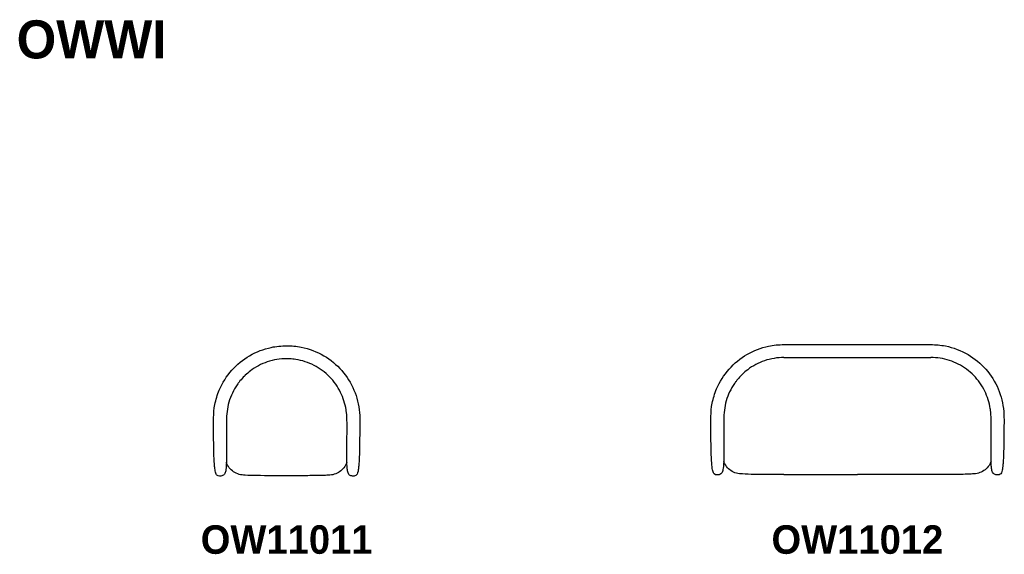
# Model space of a CAD drawing. Header units: metres. Extents: x 1.48 to 6.66, y -2.69 to 0.12.
import ezdxf

# ---------------------------------------------------------------- set-up
doc = ezdxf.new("R2010")
doc.units = ezdxf.units.M
doc.header["$MEASUREMENT"] = 0
doc.layers.add('72_EGR_BASE_TEXT', color=7, linetype='Continuous')
doc.styles.add('X3G_ENTITY_136B', font='Montserrat-Bold.ttf', dxfattribs={"height": 0.15})
doc.styles.add('X3G_ENTITY_161', font='Montserrat-Bold.ttf', dxfattribs={"height": 0.2})
doc.styles.add('X3G_ENTITY_162', font='Montserrat-Bold.ttf', dxfattribs={"height": 0.15})

# ---------------------------------------------------------------- blocks, each defined once
blk = doc.blocks.new('72_AIX_OWWI_D2_OWWI_DOBLE')
for p, q in [((0.3862, 0), (1.1582, 0)), ((0.3862, -0.0678), (1.1582, -0.0678)), ((0.3862, -0.6825), (0.7722, -0.6825)), ((1.1582, -0.6825), (0.7722, -0.6825))]:
    blk.add_line(p, q)
for points, knots in [([(0.0695, -0.6108), (0.0695, -0.6127), (0.0695, -0.6145), (0.0692, -0.6247), (0.0687, -0.6331), (0.0675, -0.6468), (0.0667, -0.6526), (0.065, -0.6608), (0.0641, -0.6639), (0.0618, -0.6702), (0.0603, -0.6729), (0.056, -0.6788), (0.0529, -0.681), (0.0435, -0.6851), (0.0384, -0.6845), (0.0294, -0.6843), (0.0244, -0.6843), (0.0166, -0.6767), (0.0141, -0.6719), (0.0112, -0.6601), (0.0104, -0.6558), (0.0086, -0.644), (0.0078, -0.6359), (0.006, -0.6162), (0.0052, -0.6039), (0.0039, -0.5755), (0.0035, -0.5592), (0.0026, -0.5119), (0.0023, -0.4806), (0.0019, -0.4023), (0, -0.3546), (0.014, -0.2826), (0.0218, -0.2571), (0.0481, -0.1951), (0.0705, -0.1595), (0.1244, -0.0985), (0.1565, -0.0722), (0.2265, -0.0314), (0.2653, -0.0165), (0.3316, -0.0026), (0.359, 0), (0.3862, 0)], [0.721227, 0.721227, 0.721227, 0.721227, 0.726764, 0.726764, 0.752548, 0.752548, 0.775576, 0.775576, 0.794699, 0.794699, 0.822834, 0.822834, 0.872286, 0.872286, 0.976164, 0.976164, 1.047646, 1.047646, 1.094944, 1.094944, 1.115756, 1.115756, 1.145754, 1.145754, 1.185802, 1.185802, 1.234999, 1.234999, 1.328956, 1.328956, 1.469893, 1.469893, 1.549085, 1.549085, 1.67191, 1.67191, 1.793395, 1.793395, 1.914935, 1.914935, 1.996593, 1.996593, 1.996593, 1.996593]), ([(1.1582, 0), (1.1839, 0), (1.2097, -0.0022), (1.2766, -0.0155), (1.3174, -0.031), (1.389, -0.073), (1.421, -0.0994), (1.4744, -0.1603), (1.4965, -0.1955), (1.528, -0.2701), (1.5379, -0.3104), (1.5444, -0.3908), (1.5423, -0.4311), (1.5418, -0.5048), (1.5415, -0.5387), (1.54, -0.5881), (1.5392, -0.6045), (1.5374, -0.6271), (1.5367, -0.6347), (1.5352, -0.6481), (1.5343, -0.654), (1.5321, -0.6653), (1.5306, -0.6702), (1.5271, -0.6773), (1.5249, -0.6798), (1.519, -0.6839), (1.5153, -0.6842), (1.5068, -0.6846), (1.5019, -0.6851), (1.4912, -0.6811), (1.4867, -0.6782), (1.4818, -0.6684), (1.4807, -0.6655), (1.4789, -0.6588), (1.4782, -0.6552), (1.4767, -0.6456), (1.4761, -0.6391), (1.4753, -0.6264), (1.475, -0.6202), (1.4749, -0.6128), (1.4749, -0.6118), (1.4748, -0.6107)], [0, 0, 0, 0, 0.077032, 0.077032, 0.204528, 0.204528, 0.325945, 0.325945, 0.447486, 0.447486, 0.569017, 0.569017, 0.689395, 0.689395, 0.790505, 0.790505, 0.841033, 0.841033, 0.868092, 0.868092, 0.892793, 0.892793, 0.925252, 0.925252, 0.958468, 0.958468, 1.01313, 1.01313, 1.118601, 1.118601, 1.189655, 1.189655, 1.212125, 1.212125, 1.230378, 1.230378, 1.253036, 1.253036, 1.272163, 1.272163, 1.275318, 1.275318, 1.275318, 1.275318]), ([(0.3862, -0.0678), (0.3518, -0.0678), (0.3169, -0.0736), (0.2526, -0.0955), (0.2223, -0.1116), (0.1754, -0.1471), (0.1569, -0.165), (0.1409, -0.1847)], [0, 0, 0, 0, 0.1031884, 0.1031884, 0.2037912, 0.2037912, 0.2796021, 0.2796021, 0.2796021, 0.2796021]), ([(1.471, -0.3391), (1.4708, -0.3381), (1.4707, -0.3371), (1.4657, -0.3046), (1.456, -0.2734), (1.4271, -0.2146), (1.4072, -0.1864), (1.3601, -0.1385), (1.3324, -0.1181), (1.2727, -0.0874), (1.24, -0.0768), (1.1908, -0.0691), (1.1744, -0.0678), (1.1582, -0.0678)], [1.5470218, 1.5470218, 1.5470218, 1.5470218, 1.5500293, 1.5500293, 1.6456993, 1.6456993, 1.7466079, 1.7466079, 1.8472392, 1.8472392, 1.9479401, 1.9479401, 1.9967465, 1.9967465, 1.9967465, 1.9967465]), ([(0.1409, -0.1847), (0.1378, -0.1884), (0.1349, -0.1923), (0.132, -0.1961), (0.1299, -0.1989), (0.1279, -0.2018), (0.1069, -0.2322), (0.0922, -0.2633), (0.0734, -0.3277), (0.0704, -0.3618), (0.07, -0.3999), (0.0699, -0.4043), (0.0699, -0.4087)], [0.2796096, 0.2796096, 0.2796096, 0.2796096, 0.2940614, 0.2940614, 0.2940614, 0.3044592, 0.3044592, 0.4050592, 0.4050592, 0.5057881, 0.5057881, 0.5191281, 0.5191281, 0.5191281, 0.5191281]), ([(1.4748, -0.6107), (1.4747, -0.6047), (1.4747, -0.5986), (1.4745, -0.5712), (1.4746, -0.5498), (1.4746, -0.4653), (1.48, -0.4015), (1.471, -0.3391)], [1.2753177, 1.2753177, 1.2753177, 1.2753177, 1.29357, 1.29357, 1.357698, 1.357698, 1.5470218, 1.5470218, 1.5470218, 1.5470218]), ([(0.0699, -0.4087), (0.0696, -0.4433), (0.0698, -0.4778), (0.0698, -0.5416), (0.0699, -0.5708), (0.0696, -0.6036), (0.0696, -0.6072), (0.0695, -0.6108)], [0.5191281, 0.5191281, 0.5191281, 0.5191281, 0.6227019, 0.6227019, 0.7103917, 0.7103917, 0.7212271, 0.7212271, 0.7212271, 0.7212271]), ([(0.3862, -0.6825), (0.3341, -0.6825), (0.282, -0.6827), (0.2091, -0.6816), (0.1882, -0.6812), (0.157, -0.679), (0.1465, -0.6782), (0.1262, -0.6727), (0.1164, -0.6682), (0.0989, -0.6564), (0.091, -0.649), (0.0782, -0.6322), (0.0731, -0.6226), (0.0696, -0.6124), (0.0696, -0.6122), (0.0695, -0.612)], [0, 0, 0, 0, 0.156251, 0.156251, 0.218763, 0.218763, 0.2500823, 0.2500823, 0.28175, 0.28175, 0.31342, 0.31342, 0.3450904, 0.3450904, 0.3457511, 0.3457511, 0.3457511, 0.3457511]), ([(1.4749, -0.612), (1.473, -0.6175), (1.4707, -0.6229), (1.463, -0.637), (1.4565, -0.6454), (1.4414, -0.6596), (1.4326, -0.6655), (1.4138, -0.6742), (1.4036, -0.6771), (1.383, -0.6795), (1.3727, -0.6801), (1.3313, -0.682), (1.3002, -0.6822), (1.2321, -0.6825), (1.1951, -0.6825), (1.1582, -0.6825)], [0.7385497, 0.7385497, 0.7385497, 0.7385497, 0.7559118, 0.7559118, 0.7869441, 0.7869441, 0.8180225, 0.8180225, 0.8490879, 0.8490879, 0.8801881, 0.8801881, 0.973432, 0.973432, 1.0843344, 1.0843344, 1.0843344, 1.0843344])]:
    blk.add_open_spline(points, degree=3, knots=knots)
blk = doc.blocks.new('72aix_owwi21F82492E732141EA9EFDEE4E76D30D2F')
blk.add_blockref('72_AIX_OWWI_D2_OWWI_DOBLE', (0.0497, -0.0329))
blk = doc.blocks.new('72_AIX_OWWI_D2_OWWI_INDIVIDUAL')
for points, knots in [([(0.0676, -0.6108), (0.0676, -0.6127), (0.0675, -0.6145), (0.0672, -0.6247), (0.0668, -0.6331), (0.0656, -0.6468), (0.0648, -0.6526), (0.0631, -0.6608), (0.0622, -0.6639), (0.0599, -0.6702), (0.0584, -0.6729), (0.0541, -0.6788), (0.0509, -0.681), (0.0416, -0.6851), (0.0365, -0.6845), (0.0275, -0.6843), (0.0225, -0.6843), (0.0147, -0.6767), (0.0122, -0.6719), (0.0093, -0.6601), (0.0085, -0.6558), (0.0067, -0.644), (0.0058, -0.6359), (0.0041, -0.6162), (0.0032, -0.6039), (0.002, -0.5755), (0.0016, -0.5592), (0.0007, -0.5119), (0.0004, -0.4806), (0, -0.4023), (-0.0019, -0.3546), (0.0121, -0.2826), (0.0199, -0.2571), (0.0461, -0.1951), (0.0685, -0.1595), (0.1225, -0.0985), (0.1546, -0.0722), (0.2246, -0.0314), (0.2634, -0.0165), (0.3296, -0.0026), (0.357, 0), (0.3843, 0)], [0.721227, 0.721227, 0.721227, 0.721227, 0.726764, 0.726764, 0.752548, 0.752548, 0.775576, 0.775576, 0.794699, 0.794699, 0.822834, 0.822834, 0.872286, 0.872286, 0.976164, 0.976164, 1.047646, 1.047646, 1.094944, 1.094944, 1.115756, 1.115756, 1.145754, 1.145754, 1.185802, 1.185802, 1.234999, 1.234999, 1.328956, 1.328956, 1.469893, 1.469893, 1.549085, 1.549085, 1.67191, 1.67191, 1.793395, 1.793395, 1.914935, 1.914935, 1.996593, 1.996593, 1.996593, 1.996593]), ([(0.3843, 0), (0.4099, 0), (0.4358, -0.0022), (0.5026, -0.0155), (0.5435, -0.031), (0.615, -0.073), (0.647, -0.0994), (0.7005, -0.1603), (0.7225, -0.1955), (0.7541, -0.2701), (0.764, -0.3104), (0.7705, -0.3908), (0.7684, -0.4311), (0.7679, -0.5048), (0.7676, -0.5387), (0.7661, -0.5881), (0.7653, -0.6045), (0.7635, -0.6271), (0.7628, -0.6347), (0.7612, -0.6481), (0.7604, -0.654), (0.7581, -0.6653), (0.7567, -0.6702), (0.7532, -0.6773), (0.751, -0.6798), (0.745, -0.6839), (0.7414, -0.6842), (0.7328, -0.6846), (0.728, -0.6851), (0.7173, -0.6811), (0.7128, -0.6782), (0.7079, -0.6684), (0.7068, -0.6655), (0.705, -0.6588), (0.7042, -0.6552), (0.7028, -0.6456), (0.7022, -0.6391), (0.7014, -0.6264), (0.7011, -0.6202), (0.701, -0.6128), (0.7009, -0.6118), (0.7009, -0.6107)], [0, 0, 0, 0, 0.077032, 0.077032, 0.204528, 0.204528, 0.325945, 0.325945, 0.447486, 0.447486, 0.569017, 0.569017, 0.689395, 0.689395, 0.790505, 0.790505, 0.841033, 0.841033, 0.868092, 0.868092, 0.892793, 0.892793, 0.925252, 0.925252, 0.958468, 0.958468, 1.01313, 1.01313, 1.118601, 1.118601, 1.189655, 1.189655, 1.212125, 1.212125, 1.230378, 1.230378, 1.253036, 1.253036, 1.272163, 1.272163, 1.275318, 1.275318, 1.275318, 1.275318]), ([(0.3843, -0.0678), (0.3499, -0.0678), (0.3151, -0.0736), (0.2508, -0.0955), (0.2204, -0.1116), (0.1842, -0.139), (0.175, -0.1468), (0.1663, -0.155)], [0, 0, 0, 0, 0.1030896, 0.1030896, 0.2036989, 0.2036989, 0.2394733, 0.2394733, 0.2394733, 0.2394733]), ([(0.6971, -0.3391), (0.6969, -0.3381), (0.6968, -0.3371), (0.6918, -0.3046), (0.682, -0.2734), (0.6532, -0.2146), (0.6333, -0.1864), (0.5862, -0.1385), (0.5585, -0.1181), (0.4988, -0.0874), (0.4661, -0.0768), (0.4274, -0.0707), (0.4219, -0.07), (0.4163, -0.0695)], [1.5470218, 1.5470218, 1.5470218, 1.5470218, 1.5500293, 1.5500293, 1.6456993, 1.6456993, 1.7466079, 1.7466079, 1.8472392, 1.8472392, 1.9479401, 1.9479401, 1.9646946, 1.9646946, 1.9646946, 1.9646946]), ([(0.1301, -0.1961), (0.128, -0.1989), (0.126, -0.2018), (0.105, -0.2322), (0.0903, -0.2633), (0.0715, -0.3277), (0.0685, -0.3618), (0.068, -0.3999), (0.068, -0.4043), (0.068, -0.4087)], [0.2940614, 0.2940614, 0.2940614, 0.2940614, 0.3044592, 0.3044592, 0.4050592, 0.4050592, 0.5057881, 0.5057881, 0.5191281, 0.5191281, 0.5191281, 0.5191281]), ([(0.1622, -0.1591), (0.1539, -0.1672), (0.1462, -0.1758), (0.139, -0.1847), (0.1359, -0.1884), (0.1329, -0.1923), (0.1301, -0.1961)], [0.24531865, 0.24531865, 0.24531865, 0.24531865, 0.27960207, 0.27960207, 0.27960207, 0.29406136, 0.29406136, 0.29406136, 0.29406136]), ([(0.7009, -0.6107), (0.7008, -0.6047), (0.7008, -0.5986), (0.7006, -0.5712), (0.7006, -0.5498), (0.7006, -0.4653), (0.7061, -0.4015), (0.6971, -0.3391)], [1.2753177, 1.2753177, 1.2753177, 1.2753177, 1.29357, 1.29357, 1.357698, 1.357698, 1.5470218, 1.5470218, 1.5470218, 1.5470218]), ([(0.068, -0.4087), (0.0677, -0.4433), (0.0679, -0.4778), (0.0679, -0.5416), (0.0679, -0.5708), (0.0677, -0.6036), (0.0677, -0.6072), (0.0676, -0.6108)], [0.5191281, 0.5191281, 0.5191281, 0.5191281, 0.6227019, 0.6227019, 0.7103917, 0.7103917, 0.7212271, 0.7212271, 0.7212271, 0.7212271]), ([(0.3843, -0.6825), (0.3322, -0.6825), (0.2801, -0.6827), (0.2072, -0.6816), (0.1863, -0.6812), (0.1551, -0.679), (0.1446, -0.6782), (0.1243, -0.6727), (0.1145, -0.6682), (0.097, -0.6564), (0.0891, -0.649), (0.0763, -0.6322), (0.0712, -0.6226), (0.0677, -0.6124), (0.0677, -0.6122), (0.0676, -0.612)], [0, 0, 0, 0, 0.156251, 0.156251, 0.218763, 0.218763, 0.2500823, 0.2500823, 0.28175, 0.28175, 0.31342, 0.31342, 0.3450904, 0.3450904, 0.3457511, 0.3457511, 0.3457511, 0.3457511]), ([(0.7009, -0.612), (0.6991, -0.6175), (0.6968, -0.6229), (0.6891, -0.637), (0.6826, -0.6454), (0.6675, -0.6596), (0.6587, -0.6655), (0.6399, -0.6742), (0.6297, -0.6771), (0.6091, -0.6795), (0.5987, -0.6801), (0.5573, -0.682), (0.5262, -0.6822), (0.4582, -0.6825), (0.4212, -0.6825), (0.3843, -0.6825)], [0.7385497, 0.7385497, 0.7385497, 0.7385497, 0.7559118, 0.7559118, 0.7869441, 0.7869441, 0.8180225, 0.8180225, 0.8490879, 0.8490879, 0.8801881, 0.8801881, 0.973432, 0.973432, 1.0843344, 1.0843344, 1.0843344, 1.0843344])]:
    blk.add_open_spline(points, degree=3, knots=knots)
for points in [[(0.4163, -0.0695), (0.4056, -0.0684), (0.3949, -0.0678), (0.3843, -0.0678)], [(0.1663, -0.155), (0.1646, -0.1567), (0.1629, -0.1584), (0.1612, -0.16)], [(0.7002, -0.3803), (0.7002, -0.3803), (0.7002, -0.3803), (0.7002, -0.3803)]]:
    blk.add_open_spline(points, degree=3)
blk = doc.blocks.new('72aix_owwi28E508AF2FD374134BFBC806D790DB7DB')
blk.add_blockref('72_AIX_OWWI_D2_OWWI_INDIVIDUAL', (0.0519, -0.0337))

msp = doc.modelspace()

# ---------------------------------------------------------------- block references
at = {"color": 7}
for name, p in [('72aix_owwi28E508AF2FD374134BFBC806D790DB7DB', (2.4488, -1.5583)), ('72aix_owwi21F82492E732141EA9EFDEE4E76D30D2F', (5.0631, -1.5528))]:
    msp.add_blockref(name, p, dxfattribs=at)

# ---------------------------------------------------------------- texts
at = {"layer": '72_EGR_BASE_TEXT', "insert": (1.466, 0.1181), "char_height": 0.2, "attachment_point": 1, "style": 'X3G_ENTITY_161'}
msp.add_mtext('OWWI', dxfattribs=at)
at = {"layer": '72_EGR_BASE_TEXT', "color": 1, "true_color": 0xff0000, "char_height": 0.15, "attachment_point": 2}
for s, insert, style in [('OW11011', (2.885, -2.5349), 'X3G_ENTITY_162'), ('OW11012', (5.885, -2.5349), 'X3G_ENTITY_136B')]:
    msp.add_mtext(s, dxfattribs=dict(at, insert=insert, style=style))

doc.saveas('drawing.dxf')
